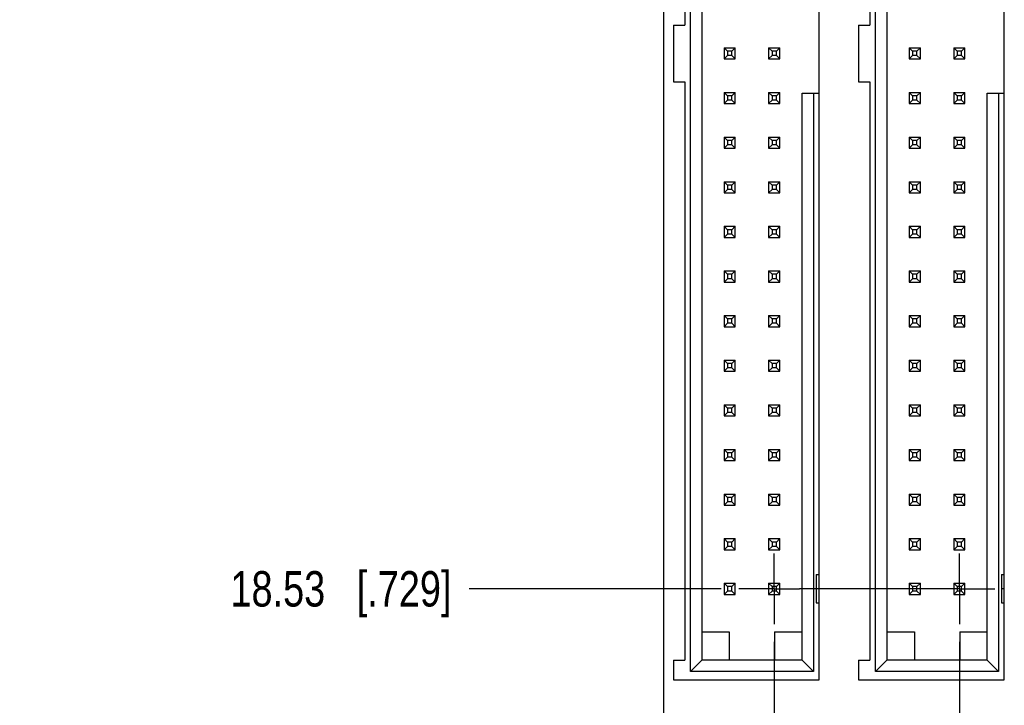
# Model space of a CAD drawing. Header units: inches. Extents: x 0 to 34, y 0 to 22.
# Tile 4 of 24: x 7.6 to 11.1, y 8.9 to 11.3. Entities that reach past the tile are written whole.
import ezdxf

# ---------------------------------------------------------------- set-up
doc = ezdxf.new("R2010")
doc.units = ezdxf.units.IN
doc.header["$LTSCALE"] = 1.87
doc.header["$MEASUREMENT"] = 0
doc.linetypes.add('CENTER', pattern=[0.6, 0.375, -0.075, 0.075, -0.075])
doc.layers.get('0').update_dxf_attribs({"linetype": 'CONTINUOUS'})
doc.layers.add('DEFAULT_1', color=7, linetype='CENTER')
doc.layers.add('DIMENSIONS', color=7, linetype='CONTINUOUS')
doc.styles.get("Standard").update_dxf_attribs({"font": 'txt', "width": 0.8})
doc.dimstyles.new('DIMSTYLE_1', dxfattribs={"dimtxt": 0.125, "dimasz": 0.18, "dimexe": 0.125, "dimexo": 0.0625, "dimgap": 0.03125, "dimtad": 0, "dimtih": 1, "dimtoh": 1, "dimdec": 3, "dimlfac": 0.5, "dimdsep": 46, "dimtxsty": 'STANDARD', "dimblk": '_FILLED', "dimblk1": '_FILLED', "dimblk2": '_FILLED', "dimcen": 0.09, "dimadec": 0, "dimazin": 0, "dimtp": 0.001, "dimtm": 0.001, "dimtfac": 1, "dimtdec": 3, "dimtofl": 0, "dimtmove": 0, "dimatfit": 3, "dimldrblk": '_FILLED', "dimfxl": 1, "dimtolj": 1, "dimarcsym": 0})
doc.dimstyles.new('DIMSTYLE_3', dxfattribs={"dimtxt": 0.125, "dimasz": 0.18, "dimexe": 0.125, "dimexo": 0.0625, "dimgap": 0.03125, "dimtad": 0, "dimtih": 1, "dimtoh": 1, "dimdec": 3, "dimlfac": 0.5, "dimdsep": 46, "dimtxsty": 'STANDARD', "dimblk": '_FILLED', "dimblk1": '_FILLED', "dimblk2": '_FILLED', "dimcen": 0.09, "dimadec": 0, "dimazin": 0, "dimtp": 0.01, "dimtm": 0.01, "dimtfac": 1, "dimtdec": 3, "dimtofl": 0, "dimtmove": 0, "dimatfit": 3, "dimldrblk": '_FILLED', "dimfxl": 1, "dimtolj": 1, "dimarcsym": 0})

# ---------------------------------------------------------------- blocks, each defined once
blk = doc.blocks.new('*D2')
at = {"layer": 'DIMENSIONS', "color": 2, "linetype": 'CONTINUOUS'}
blk.add_line((9.8019, 13.862), (9.1746, 13.862), dxfattribs=at)
at = {"layer": 'DIMENSIONS', "color": 2, "linetype": 'CONTINUOUS', "insert": (9.1121, 13.9245), "char_height": 0.125, "width": 1.525, "attachment_point": 3, "line_spacing_factor": 0.9}
blk.add_mtext('2X 76.2{\\Ftxt.shx;\\W1.000000;\\H0.125000; }[3.000]', dxfattribs=at)
blk = doc.blocks.new('_FILLED')
at = {"color": 0, "linetype": 'BYBLOCK'}
blk.add_solid([(0, 0), (-1, 0.174), (-1, -0.174)], dxfattribs=at)
blk = doc.blocks.new('*D3')
at = {"layer": 'DIMENSIONS', "color": 2, "linetype": 'CONTINUOUS'}
blk.add_line((10.0643, 9.3209), (9.1746, 9.3209), dxfattribs=at)
at = {"layer": 'DIMENSIONS', "color": 2, "linetype": 'CONTINUOUS', "insert": (9.1121, 9.3834), "char_height": 0.125, "width": 1.225, "attachment_point": 3, "line_spacing_factor": 0.9}
blk.add_mtext('18.53{\\Ftxt.shx;\\W1.000000;\\H0.125000; }[.729]', dxfattribs=at)
blk = doc.blocks.new('*D4')
at = {"layer": 'DIMENSIONS', "color": 2, "linetype": 'CONTINUOUS'}
blk.add_line((10.2518, 9.1334), (10.2518, 7.1746), dxfattribs=at)
at = {"layer": 'DIMENSIONS', "color": 2, "linetype": 'CONTINUOUS', "insert": (10.1893, 7.1121), "char_height": 0.125, "width": 1.125, "attachment_point": 3, "rotation": 90, "line_spacing_factor": 0.9}
blk.add_mtext('4.95{\\Ftxt.shx;\\W1.000000;\\H0.125000; }[.195]', dxfattribs=at)
blk = doc.blocks.new('*D6')
at = {"layer": 'DIMENSIONS', "color": 2, "linetype": 'CONTINUOUS'}
blk.add_line((10.9058, 9.1334), (10.9058, 7.1746), dxfattribs=at)
at = {"layer": 'DIMENSIONS', "color": 2, "linetype": 'CONTINUOUS', "insert": (10.8433, 7.1121), "char_height": 0.125, "width": 1.225, "attachment_point": 3, "rotation": 90, "line_spacing_factor": 0.9}
blk.add_mtext('13.25{\\Ftxt.shx;\\W1.000000;\\H0.125000; }[.522]', dxfattribs=at)
blk = doc.blocks.new('*D14')
at = {"layer": 'DIMENSIONS', "color": 2, "linetype": 'CONTINUOUS'}
blk.add_line((9.7996, 15.9621), (9.1746, 15.9621), dxfattribs=at)
at = {"layer": 'DIMENSIONS', "color": 2, "linetype": 'CONTINUOUS', "insert": (9.1121, 16.0246), "char_height": 0.125, "width": 1.425, "attachment_point": 3, "line_spacing_factor": 0.9}
blk.add_mtext('102.87{\\Ftxt.shx;\\W1.000000;\\H0.125000; }[4.050]', dxfattribs=at)

msp = doc.modelspace()

# ---------------------------------------------------------------- linework, layer by layer
at = {"color": 7, "linetype": 'CONTINUOUS'}
for p, q in [((9.8621, 7.8621), (9.8621, 15.9621)), ((9.9557, 9.0295), (9.9557, 13.3917)), ((10.4105, 8.9995), (10.4105, 13.4217)), ((10.6097, 9.0295), (10.6097, 13.3917)), ((11.0645, 8.9995), (11.0645, 13.4217)), ((9.9357, 13.3517), (9.9357, 11.3106)), ((9.9957, 13.3517), (9.9957, 9.0695)), ((10.5897, 13.3517), (10.5897, 11.3106)), ((10.6497, 13.3517), (10.6497, 9.0695)), ((9.8957, 11.3106), (9.8957, 11.1106)), ((9.8957, 11.3106), (9.9357, 11.3106)), ((10.5497, 11.3106), (10.5497, 11.1106)), ((10.5497, 11.3106), (10.5897, 11.3106)), ((10.0746, 11.2303), (10.0746, 11.1909)), ((10.0866, 11.2183), (10.0746, 11.2303)), ((10.0746, 11.2303), (10.114, 11.2303)), ((10.0746, 11.1909), (10.0866, 11.2029)), ((10.0866, 11.2183), (10.0866, 11.2029)), ((10.102, 11.2183), (10.0866, 11.2183)), ((10.102, 11.2029), (10.0866, 11.2029)), ((10.114, 11.2303), (10.102, 11.2183)), ((10.102, 11.2029), (10.102, 11.2183)), ((10.114, 11.1909), (10.102, 11.2029)), ((10.114, 11.1909), (10.114, 11.2303)), ((10.2321, 11.2303), (10.2321, 11.1909)), ((10.2441, 11.2183), (10.2321, 11.2303)), ((10.2321, 11.2303), (10.2715, 11.2303)), ((10.2321, 11.1909), (10.2441, 11.2029)), ((10.2441, 11.2183), (10.2441, 11.2029)), ((10.2595, 11.2183), (10.2441, 11.2183)), ((10.2595, 11.2029), (10.2441, 11.2029)), ((10.2715, 11.2303), (10.2595, 11.2183)), ((10.2595, 11.2029), (10.2595, 11.2183)), ((10.2715, 11.1909), (10.2595, 11.2029)), ((10.2715, 11.1909), (10.2715, 11.2303)), ((10.7286, 11.2303), (10.7286, 11.1909)), ((10.7406, 11.2183), (10.7286, 11.2303)), ((10.7286, 11.2303), (10.768, 11.2303)), ((10.7286, 11.1909), (10.7406, 11.2029)), ((10.7406, 11.2183), (10.7406, 11.2029)), ((10.756, 11.2183), (10.7406, 11.2183)), ((10.756, 11.2029), (10.7406, 11.2029)), ((10.768, 11.2303), (10.756, 11.2183)), ((10.756, 11.2029), (10.756, 11.2183)), ((10.768, 11.1909), (10.756, 11.2029)), ((10.768, 11.1909), (10.768, 11.2303)), ((10.8861, 11.2303), (10.8861, 11.1909)), ((10.8981, 11.2183), (10.8861, 11.2303)), ((10.8861, 11.2303), (10.9255, 11.2303)), ((10.8861, 11.1909), (10.8981, 11.2029)), ((10.8981, 11.2183), (10.8981, 11.2029)), ((10.9135, 11.2183), (10.8981, 11.2183)), ((10.9135, 11.2029), (10.8981, 11.2029)), ((10.9255, 11.2303), (10.9135, 11.2183)), ((10.9135, 11.2029), (10.9135, 11.2183)), ((10.9255, 11.1909), (10.9135, 11.2029)), ((10.9255, 11.1909), (10.9255, 11.2303)), ((10.0746, 11.1909), (10.114, 11.1909)), ((10.2321, 11.1909), (10.2715, 11.1909)), ((10.7286, 11.1909), (10.768, 11.1909)), ((10.8861, 11.1909), (10.9255, 11.1909)), ((9.8957, 11.1106), (9.9357, 11.1106)), ((9.9357, 11.1106), (9.9357, 9.0695)), ((10.5497, 11.1106), (10.5897, 11.1106)), ((10.5897, 11.1106), (10.5897, 9.0695)), ((10.0746, 11.0729), (10.0746, 11.0335)), ((10.0866, 11.0609), (10.0746, 11.0729)), ((10.0746, 11.0729), (10.114, 11.0729)), ((10.0866, 11.0609), (10.0866, 11.0455)), ((10.102, 11.0609), (10.0866, 11.0609)), ((10.114, 11.0729), (10.102, 11.0609)), ((10.102, 11.0455), (10.102, 11.0609)), ((10.114, 11.0335), (10.114, 11.0729)), ((10.2321, 11.0729), (10.2321, 11.0335)), ((10.2441, 11.0609), (10.2321, 11.0729)), ((10.2321, 11.0729), (10.2715, 11.0729)), ((10.2441, 11.0609), (10.2441, 11.0455)), ((10.2595, 11.0609), (10.2441, 11.0609)), ((10.2715, 11.0729), (10.2595, 11.0609)), ((10.2595, 11.0455), (10.2595, 11.0609)), ((10.2715, 11.0335), (10.2715, 11.0729)), ((10.3505, 9.0695), (10.3505, 11.0706)), ((10.3505, 11.0706), (10.4105, 11.0706)), ((10.3905, 11.0706), (10.3905, 9.0295)), ((10.7286, 11.0729), (10.7286, 11.0335)), ((10.7406, 11.0609), (10.7286, 11.0729)), ((10.7286, 11.0729), (10.768, 11.0729)), ((10.7406, 11.0609), (10.7406, 11.0455)), ((10.756, 11.0609), (10.7406, 11.0609)), ((10.768, 11.0729), (10.756, 11.0609)), ((10.756, 11.0455), (10.756, 11.0609)), ((10.768, 11.0335), (10.768, 11.0729)), ((10.8861, 11.0729), (10.8861, 11.0335)), ((10.8981, 11.0609), (10.8861, 11.0729)), ((10.8861, 11.0729), (10.9255, 11.0729)), ((10.8981, 11.0609), (10.8981, 11.0455)), ((10.9135, 11.0609), (10.8981, 11.0609)), ((10.9255, 11.0729), (10.9135, 11.0609)), ((10.9135, 11.0455), (10.9135, 11.0609)), ((10.9255, 11.0335), (10.9255, 11.0729)), ((11.0045, 9.0695), (11.0045, 11.0706)), ((11.0045, 11.0706), (11.0645, 11.0706)), ((11.0445, 11.0706), (11.0445, 9.0295)), ((10.0746, 11.0335), (10.0866, 11.0455)), ((10.0746, 11.0335), (10.114, 11.0335)), ((10.102, 11.0455), (10.0866, 11.0455)), ((10.114, 11.0335), (10.102, 11.0455)), ((10.2321, 11.0335), (10.2441, 11.0455)), ((10.2321, 11.0335), (10.2715, 11.0335)), ((10.2595, 11.0455), (10.2441, 11.0455)), ((10.2715, 11.0335), (10.2595, 11.0455)), ((10.7286, 11.0335), (10.7406, 11.0455)), ((10.7286, 11.0335), (10.768, 11.0335)), ((10.756, 11.0455), (10.7406, 11.0455)), ((10.768, 11.0335), (10.756, 11.0455)), ((10.8861, 11.0335), (10.8981, 11.0455)), ((10.8861, 11.0335), (10.9255, 11.0335)), ((10.9135, 11.0455), (10.8981, 11.0455)), ((10.9255, 11.0335), (10.9135, 11.0455)), ((10.0746, 10.9154), (10.0746, 10.876)), ((10.0866, 10.9034), (10.0746, 10.9154)), ((10.0746, 10.9154), (10.114, 10.9154)), ((10.0746, 10.876), (10.0866, 10.888)), ((10.0866, 10.9034), (10.0866, 10.888)), ((10.102, 10.9034), (10.0866, 10.9034)), ((10.102, 10.888), (10.0866, 10.888)), ((10.114, 10.9154), (10.102, 10.9034)), ((10.102, 10.888), (10.102, 10.9034)), ((10.114, 10.876), (10.102, 10.888)), ((10.114, 10.876), (10.114, 10.9154)), ((10.2321, 10.9154), (10.2321, 10.876)), ((10.2441, 10.9034), (10.2321, 10.9154)), ((10.2321, 10.9154), (10.2715, 10.9154)), ((10.2321, 10.876), (10.2441, 10.888)), ((10.2441, 10.9034), (10.2441, 10.888)), ((10.2595, 10.9034), (10.2441, 10.9034)), ((10.2595, 10.888), (10.2441, 10.888)), ((10.2715, 10.9154), (10.2595, 10.9034)), ((10.2595, 10.888), (10.2595, 10.9034)), ((10.2715, 10.876), (10.2595, 10.888)), ((10.2715, 10.876), (10.2715, 10.9154)), ((10.7286, 10.9154), (10.7286, 10.876)), ((10.7406, 10.9034), (10.7286, 10.9154)), ((10.7286, 10.9154), (10.768, 10.9154)), ((10.7286, 10.876), (10.7406, 10.888)), ((10.7406, 10.9034), (10.7406, 10.888)), ((10.756, 10.9034), (10.7406, 10.9034)), ((10.756, 10.888), (10.7406, 10.888)), ((10.768, 10.9154), (10.756, 10.9034)), ((10.756, 10.888), (10.756, 10.9034)), ((10.768, 10.876), (10.756, 10.888)), ((10.768, 10.876), (10.768, 10.9154)), ((10.8861, 10.9154), (10.8861, 10.876)), ((10.8981, 10.9034), (10.8861, 10.9154)), ((10.8861, 10.9154), (10.9255, 10.9154)), ((10.8861, 10.876), (10.8981, 10.888)), ((10.8981, 10.9034), (10.8981, 10.888)), ((10.9135, 10.9034), (10.8981, 10.9034)), ((10.9135, 10.888), (10.8981, 10.888)), ((10.9255, 10.9154), (10.9135, 10.9034)), ((10.9135, 10.888), (10.9135, 10.9034)), ((10.9255, 10.876), (10.9135, 10.888)), ((10.9255, 10.876), (10.9255, 10.9154)), ((10.0746, 10.876), (10.114, 10.876)), ((10.2321, 10.876), (10.2715, 10.876)), ((10.7286, 10.876), (10.768, 10.876)), ((10.8861, 10.876), (10.9255, 10.876)), ((10.0746, 10.7579), (10.0746, 10.7185)), ((10.0866, 10.7459), (10.0746, 10.7579)), ((10.0746, 10.7579), (10.114, 10.7579)), ((10.0866, 10.7459), (10.0866, 10.7305)), ((10.102, 10.7459), (10.0866, 10.7459)), ((10.114, 10.7579), (10.102, 10.7459)), ((10.102, 10.7305), (10.102, 10.7459)), ((10.114, 10.7185), (10.114, 10.7579)), ((10.2321, 10.7579), (10.2321, 10.7185)), ((10.2441, 10.7459), (10.2321, 10.7579)), ((10.2321, 10.7579), (10.2715, 10.7579)), ((10.2441, 10.7459), (10.2441, 10.7305)), ((10.2595, 10.7459), (10.2441, 10.7459)), ((10.2715, 10.7579), (10.2595, 10.7459)), ((10.2595, 10.7305), (10.2595, 10.7459)), ((10.2715, 10.7185), (10.2715, 10.7579)), ((10.7286, 10.7579), (10.7286, 10.7185)), ((10.7406, 10.7459), (10.7286, 10.7579)), ((10.7286, 10.7579), (10.768, 10.7579)), ((10.7406, 10.7459), (10.7406, 10.7305)), ((10.756, 10.7459), (10.7406, 10.7459)), ((10.768, 10.7579), (10.756, 10.7459)), ((10.756, 10.7305), (10.756, 10.7459)), ((10.768, 10.7185), (10.768, 10.7579)), ((10.8861, 10.7579), (10.8861, 10.7185)), ((10.8981, 10.7459), (10.8861, 10.7579)), ((10.8861, 10.7579), (10.9255, 10.7579)), ((10.8981, 10.7459), (10.8981, 10.7305)), ((10.9135, 10.7459), (10.8981, 10.7459)), ((10.9255, 10.7579), (10.9135, 10.7459)), ((10.9135, 10.7305), (10.9135, 10.7459)), ((10.9255, 10.7185), (10.9255, 10.7579)), ((10.0746, 10.7185), (10.0866, 10.7305)), ((10.0746, 10.7185), (10.114, 10.7185)), ((10.102, 10.7305), (10.0866, 10.7305)), ((10.114, 10.7185), (10.102, 10.7305)), ((10.2321, 10.7185), (10.2441, 10.7305)), ((10.2321, 10.7185), (10.2715, 10.7185)), ((10.2595, 10.7305), (10.2441, 10.7305)), ((10.2715, 10.7185), (10.2595, 10.7305)), ((10.7286, 10.7185), (10.7406, 10.7305)), ((10.7286, 10.7185), (10.768, 10.7185)), ((10.756, 10.7305), (10.7406, 10.7305)), ((10.768, 10.7185), (10.756, 10.7305)), ((10.8861, 10.7185), (10.8981, 10.7305)), ((10.8861, 10.7185), (10.9255, 10.7185)), ((10.9135, 10.7305), (10.8981, 10.7305)), ((10.9255, 10.7185), (10.9135, 10.7305)), ((10.0746, 10.6004), (10.0746, 10.561)), ((10.0866, 10.5884), (10.0746, 10.6004)), ((10.0746, 10.6004), (10.114, 10.6004)), ((10.0746, 10.561), (10.0866, 10.573)), ((10.0866, 10.5884), (10.0866, 10.573)), ((10.102, 10.5884), (10.0866, 10.5884)), ((10.102, 10.573), (10.0866, 10.573)), ((10.114, 10.6004), (10.102, 10.5884)), ((10.102, 10.573), (10.102, 10.5884)), ((10.114, 10.561), (10.102, 10.573)), ((10.114, 10.561), (10.114, 10.6004)), ((10.2321, 10.6004), (10.2321, 10.561)), ((10.2441, 10.5884), (10.2321, 10.6004)), ((10.2321, 10.6004), (10.2715, 10.6004)), ((10.2321, 10.561), (10.2441, 10.573)), ((10.2441, 10.5884), (10.2441, 10.573)), ((10.2595, 10.5884), (10.2441, 10.5884)), ((10.2595, 10.573), (10.2441, 10.573)), ((10.2715, 10.6004), (10.2595, 10.5884)), ((10.2595, 10.573), (10.2595, 10.5884)), ((10.2715, 10.561), (10.2595, 10.573)), ((10.2715, 10.561), (10.2715, 10.6004)), ((10.7286, 10.6004), (10.7286, 10.561)), ((10.7406, 10.5884), (10.7286, 10.6004)), ((10.7286, 10.6004), (10.768, 10.6004)), ((10.7286, 10.561), (10.7406, 10.573)), ((10.7406, 10.5884), (10.7406, 10.573)), ((10.756, 10.5884), (10.7406, 10.5884)), ((10.756, 10.573), (10.7406, 10.573)), ((10.768, 10.6004), (10.756, 10.5884)), ((10.756, 10.573), (10.756, 10.5884)), ((10.768, 10.561), (10.756, 10.573)), ((10.768, 10.561), (10.768, 10.6004)), ((10.8861, 10.6004), (10.8861, 10.561)), ((10.8981, 10.5884), (10.8861, 10.6004)), ((10.8861, 10.6004), (10.9255, 10.6004)), ((10.8861, 10.561), (10.8981, 10.573)), ((10.8981, 10.5884), (10.8981, 10.573)), ((10.9135, 10.5884), (10.8981, 10.5884)), ((10.9135, 10.573), (10.8981, 10.573)), ((10.9255, 10.6004), (10.9135, 10.5884)), ((10.9135, 10.573), (10.9135, 10.5884)), ((10.9255, 10.561), (10.9135, 10.573)), ((10.9255, 10.561), (10.9255, 10.6004)), ((10.0746, 10.561), (10.114, 10.561)), ((10.2321, 10.561), (10.2715, 10.561)), ((10.7286, 10.561), (10.768, 10.561)), ((10.8861, 10.561), (10.9255, 10.561)), ((10.0746, 10.4429), (10.0746, 10.4035)), ((10.0866, 10.4309), (10.0746, 10.4429)), ((10.0746, 10.4429), (10.114, 10.4429)), ((10.114, 10.4429), (10.102, 10.4309)), ((10.114, 10.4035), (10.114, 10.4429)), ((10.2321, 10.4429), (10.2321, 10.4035)), ((10.2441, 10.4309), (10.2321, 10.4429)), ((10.2321, 10.4429), (10.2715, 10.4429)), ((10.2715, 10.4429), (10.2595, 10.4309)), ((10.2715, 10.4035), (10.2715, 10.4429)), ((10.7286, 10.4429), (10.7286, 10.4035)), ((10.7406, 10.4309), (10.7286, 10.4429)), ((10.7286, 10.4429), (10.768, 10.4429)), ((10.768, 10.4429), (10.756, 10.4309)), ((10.768, 10.4035), (10.768, 10.4429)), ((10.8861, 10.4429), (10.8861, 10.4035)), ((10.8981, 10.4309), (10.8861, 10.4429)), ((10.8861, 10.4429), (10.9255, 10.4429)), ((10.9255, 10.4429), (10.9135, 10.4309)), ((10.9255, 10.4035), (10.9255, 10.4429)), ((10.0746, 10.4035), (10.0866, 10.4155)), ((10.0746, 10.4035), (10.114, 10.4035)), ((10.0866, 10.4309), (10.0866, 10.4155)), ((10.102, 10.4309), (10.0866, 10.4309)), ((10.102, 10.4155), (10.0866, 10.4155)), ((10.102, 10.4155), (10.102, 10.4309)), ((10.114, 10.4035), (10.102, 10.4155)), ((10.2321, 10.4035), (10.2441, 10.4155)), ((10.2321, 10.4035), (10.2715, 10.4035)), ((10.2441, 10.4309), (10.2441, 10.4155)), ((10.2595, 10.4309), (10.2441, 10.4309)), ((10.2595, 10.4155), (10.2441, 10.4155)), ((10.2595, 10.4155), (10.2595, 10.4309)), ((10.2715, 10.4035), (10.2595, 10.4155)), ((10.7286, 10.4035), (10.7406, 10.4155)), ((10.7286, 10.4035), (10.768, 10.4035)), ((10.7406, 10.4309), (10.7406, 10.4155)), ((10.756, 10.4309), (10.7406, 10.4309)), ((10.756, 10.4155), (10.7406, 10.4155)), ((10.756, 10.4155), (10.756, 10.4309)), ((10.768, 10.4035), (10.756, 10.4155)), ((10.8861, 10.4035), (10.8981, 10.4155)), ((10.8861, 10.4035), (10.9255, 10.4035)), ((10.8981, 10.4309), (10.8981, 10.4155)), ((10.9135, 10.4309), (10.8981, 10.4309)), ((10.9135, 10.4155), (10.8981, 10.4155)), ((10.9135, 10.4155), (10.9135, 10.4309)), ((10.9255, 10.4035), (10.9135, 10.4155)), ((10.0746, 10.2855), (10.0746, 10.2461)), ((10.0866, 10.2735), (10.0746, 10.2855)), ((10.0746, 10.2855), (10.114, 10.2855)), ((10.0866, 10.2735), (10.0866, 10.2581)), ((10.102, 10.2735), (10.0866, 10.2735)), ((10.114, 10.2855), (10.102, 10.2735)), ((10.102, 10.2581), (10.102, 10.2735)), ((10.114, 10.2461), (10.114, 10.2855)), ((10.2321, 10.2855), (10.2321, 10.2461)), ((10.2441, 10.2735), (10.2321, 10.2855)), ((10.2321, 10.2855), (10.2715, 10.2855)), ((10.2441, 10.2735), (10.2441, 10.2581)), ((10.2595, 10.2735), (10.2441, 10.2735)), ((10.2715, 10.2855), (10.2595, 10.2735)), ((10.2595, 10.2581), (10.2595, 10.2735)), ((10.2715, 10.2461), (10.2715, 10.2855)), ((10.7286, 10.2855), (10.7286, 10.2461)), ((10.7406, 10.2735), (10.7286, 10.2855)), ((10.7286, 10.2855), (10.768, 10.2855)), ((10.7406, 10.2735), (10.7406, 10.2581)), ((10.756, 10.2735), (10.7406, 10.2735)), ((10.768, 10.2855), (10.756, 10.2735)), ((10.756, 10.2581), (10.756, 10.2735)), ((10.768, 10.2461), (10.768, 10.2855)), ((10.8861, 10.2855), (10.8861, 10.2461)), ((10.8981, 10.2735), (10.8861, 10.2855)), ((10.8861, 10.2855), (10.9255, 10.2855)), ((10.8981, 10.2735), (10.8981, 10.2581)), ((10.9135, 10.2735), (10.8981, 10.2735)), ((10.9255, 10.2855), (10.9135, 10.2735)), ((10.9135, 10.2581), (10.9135, 10.2735)), ((10.9255, 10.2461), (10.9255, 10.2855)), ((10.0746, 10.2461), (10.0866, 10.2581)), ((10.0746, 10.2461), (10.114, 10.2461)), ((10.102, 10.2581), (10.0866, 10.2581)), ((10.114, 10.2461), (10.102, 10.2581)), ((10.2321, 10.2461), (10.2441, 10.2581)), ((10.2321, 10.2461), (10.2715, 10.2461)), ((10.2595, 10.2581), (10.2441, 10.2581)), ((10.2715, 10.2461), (10.2595, 10.2581)), ((10.7286, 10.2461), (10.7406, 10.2581)), ((10.7286, 10.2461), (10.768, 10.2461)), ((10.756, 10.2581), (10.7406, 10.2581)), ((10.768, 10.2461), (10.756, 10.2581)), ((10.8861, 10.2461), (10.8981, 10.2581)), ((10.8861, 10.2461), (10.9255, 10.2461)), ((10.9135, 10.2581), (10.8981, 10.2581)), ((10.9255, 10.2461), (10.9135, 10.2581)), ((10.0746, 10.128), (10.0746, 10.0886)), ((10.0866, 10.116), (10.0746, 10.128)), ((10.0746, 10.128), (10.114, 10.128)), ((10.114, 10.128), (10.102, 10.116)), ((10.114, 10.0886), (10.114, 10.128)), ((10.2321, 10.128), (10.2321, 10.0886)), ((10.2441, 10.116), (10.2321, 10.128)), ((10.2321, 10.128), (10.2715, 10.128)), ((10.2715, 10.128), (10.2595, 10.116)), ((10.2715, 10.0886), (10.2715, 10.128)), ((10.7286, 10.128), (10.7286, 10.0886)), ((10.7406, 10.116), (10.7286, 10.128)), ((10.7286, 10.128), (10.768, 10.128)), ((10.768, 10.128), (10.756, 10.116)), ((10.768, 10.0886), (10.768, 10.128)), ((10.8861, 10.128), (10.8861, 10.0886)), ((10.8981, 10.116), (10.8861, 10.128)), ((10.8861, 10.128), (10.9255, 10.128)), ((10.9255, 10.128), (10.9135, 10.116)), ((10.9255, 10.0886), (10.9255, 10.128)), ((10.0746, 10.0886), (10.0866, 10.1006)), ((10.0746, 10.0886), (10.114, 10.0886)), ((10.0866, 10.116), (10.0866, 10.1006)), ((10.102, 10.116), (10.0866, 10.116)), ((10.102, 10.1006), (10.0866, 10.1006)), ((10.102, 10.1006), (10.102, 10.116)), ((10.114, 10.0886), (10.102, 10.1006)), ((10.2321, 10.0886), (10.2441, 10.1006)), ((10.2321, 10.0886), (10.2715, 10.0886)), ((10.2441, 10.116), (10.2441, 10.1006)), ((10.2595, 10.116), (10.2441, 10.116)), ((10.2595, 10.1006), (10.2441, 10.1006)), ((10.2595, 10.1006), (10.2595, 10.116)), ((10.2715, 10.0886), (10.2595, 10.1006)), ((10.7286, 10.0886), (10.7406, 10.1006)), ((10.7286, 10.0886), (10.768, 10.0886)), ((10.7406, 10.116), (10.7406, 10.1006)), ((10.756, 10.116), (10.7406, 10.116)), ((10.756, 10.1006), (10.7406, 10.1006)), ((10.756, 10.1006), (10.756, 10.116)), ((10.768, 10.0886), (10.756, 10.1006)), ((10.8861, 10.0886), (10.8981, 10.1006)), ((10.8861, 10.0886), (10.9255, 10.0886)), ((10.8981, 10.116), (10.8981, 10.1006)), ((10.9135, 10.116), (10.8981, 10.116)), ((10.9135, 10.1006), (10.8981, 10.1006)), ((10.9135, 10.1006), (10.9135, 10.116)), ((10.9255, 10.0886), (10.9135, 10.1006)), ((10.0746, 9.9705), (10.0746, 9.9311)), ((10.0866, 9.9585), (10.0746, 9.9705)), ((10.0746, 9.9705), (10.114, 9.9705)), ((10.0866, 9.9585), (10.0866, 9.9431)), ((10.102, 9.9585), (10.0866, 9.9585)), ((10.114, 9.9705), (10.102, 9.9585)), ((10.102, 9.9431), (10.102, 9.9585)), ((10.114, 9.9311), (10.114, 9.9705)), ((10.2321, 9.9705), (10.2321, 9.9311)), ((10.2441, 9.9585), (10.2321, 9.9705)), ((10.2321, 9.9705), (10.2715, 9.9705)), ((10.2441, 9.9585), (10.2441, 9.9431)), ((10.2595, 9.9585), (10.2441, 9.9585)), ((10.2715, 9.9705), (10.2595, 9.9585)), ((10.2595, 9.9431), (10.2595, 9.9585)), ((10.2715, 9.9311), (10.2715, 9.9705)), ((10.7286, 9.9705), (10.7286, 9.9311)), ((10.7406, 9.9585), (10.7286, 9.9705)), ((10.7286, 9.9705), (10.768, 9.9705)), ((10.7406, 9.9585), (10.7406, 9.9431)), ((10.756, 9.9585), (10.7406, 9.9585)), ((10.768, 9.9705), (10.756, 9.9585)), ((10.756, 9.9431), (10.756, 9.9585)), ((10.768, 9.9311), (10.768, 9.9705)), ((10.8861, 9.9705), (10.8861, 9.9311)), ((10.8981, 9.9585), (10.8861, 9.9705)), ((10.8861, 9.9705), (10.9255, 9.9705)), ((10.8981, 9.9585), (10.8981, 9.9431)), ((10.9135, 9.9585), (10.8981, 9.9585)), ((10.9255, 9.9705), (10.9135, 9.9585)), ((10.9135, 9.9431), (10.9135, 9.9585)), ((10.9255, 9.9311), (10.9255, 9.9705)), ((10.0746, 9.9311), (10.0866, 9.9431)), ((10.0746, 9.9311), (10.114, 9.9311)), ((10.102, 9.9431), (10.0866, 9.9431)), ((10.114, 9.9311), (10.102, 9.9431)), ((10.2321, 9.9311), (10.2441, 9.9431)), ((10.2321, 9.9311), (10.2715, 9.9311)), ((10.2595, 9.9431), (10.2441, 9.9431)), ((10.2715, 9.9311), (10.2595, 9.9431)), ((10.7286, 9.9311), (10.7406, 9.9431)), ((10.7286, 9.9311), (10.768, 9.9311)), ((10.756, 9.9431), (10.7406, 9.9431)), ((10.768, 9.9311), (10.756, 9.9431)), ((10.8861, 9.9311), (10.8981, 9.9431)), ((10.8861, 9.9311), (10.9255, 9.9311)), ((10.9135, 9.9431), (10.8981, 9.9431)), ((10.9255, 9.9311), (10.9135, 9.9431)), ((10.0746, 9.813), (10.0746, 9.7736)), ((10.0866, 9.801), (10.0746, 9.813)), ((10.0746, 9.813), (10.114, 9.813)), ((10.114, 9.813), (10.102, 9.801)), ((10.114, 9.7736), (10.114, 9.813)), ((10.2321, 9.813), (10.2321, 9.7736)), ((10.2441, 9.801), (10.2321, 9.813)), ((10.2321, 9.813), (10.2715, 9.813)), ((10.2715, 9.813), (10.2595, 9.801)), ((10.2715, 9.7736), (10.2715, 9.813)), ((10.7286, 9.813), (10.7286, 9.7736)), ((10.7406, 9.801), (10.7286, 9.813)), ((10.7286, 9.813), (10.768, 9.813)), ((10.768, 9.813), (10.756, 9.801)), ((10.768, 9.7736), (10.768, 9.813)), ((10.8861, 9.813), (10.8861, 9.7736)), ((10.8981, 9.801), (10.8861, 9.813)), ((10.8861, 9.813), (10.9255, 9.813)), ((10.9255, 9.813), (10.9135, 9.801)), ((10.9255, 9.7736), (10.9255, 9.813)), ((10.0746, 9.7736), (10.0866, 9.7856)), ((10.0746, 9.7736), (10.114, 9.7736)), ((10.0866, 9.801), (10.0866, 9.7856)), ((10.102, 9.801), (10.0866, 9.801)), ((10.102, 9.7856), (10.0866, 9.7856)), ((10.102, 9.7856), (10.102, 9.801)), ((10.114, 9.7736), (10.102, 9.7856)), ((10.2321, 9.7736), (10.2441, 9.7856)), ((10.2321, 9.7736), (10.2715, 9.7736)), ((10.2441, 9.801), (10.2441, 9.7856)), ((10.2595, 9.801), (10.2441, 9.801)), ((10.2595, 9.7856), (10.2441, 9.7856)), ((10.2595, 9.7856), (10.2595, 9.801)), ((10.2715, 9.7736), (10.2595, 9.7856)), ((10.7286, 9.7736), (10.7406, 9.7856)), ((10.7286, 9.7736), (10.768, 9.7736)), ((10.7406, 9.801), (10.7406, 9.7856)), ((10.756, 9.801), (10.7406, 9.801)), ((10.756, 9.7856), (10.7406, 9.7856)), ((10.756, 9.7856), (10.756, 9.801)), ((10.768, 9.7736), (10.756, 9.7856)), ((10.8861, 9.7736), (10.8981, 9.7856)), ((10.8861, 9.7736), (10.9255, 9.7736)), ((10.8981, 9.801), (10.8981, 9.7856)), ((10.9135, 9.801), (10.8981, 9.801)), ((10.9135, 9.7856), (10.8981, 9.7856)), ((10.9135, 9.7856), (10.9135, 9.801)), ((10.9255, 9.7736), (10.9135, 9.7856)), ((10.0746, 9.6555), (10.0746, 9.6161)), ((10.0866, 9.6435), (10.0746, 9.6555)), ((10.0746, 9.6555), (10.114, 9.6555)), ((10.0866, 9.6435), (10.0866, 9.6281)), ((10.102, 9.6435), (10.0866, 9.6435)), ((10.114, 9.6555), (10.102, 9.6435)), ((10.102, 9.6281), (10.102, 9.6435)), ((10.114, 9.6161), (10.114, 9.6555)), ((10.2321, 9.6555), (10.2321, 9.6161)), ((10.2441, 9.6435), (10.2321, 9.6555)), ((10.2321, 9.6555), (10.2715, 9.6555)), ((10.2441, 9.6435), (10.2441, 9.6281)), ((10.2595, 9.6435), (10.2441, 9.6435)), ((10.2715, 9.6555), (10.2595, 9.6435)), ((10.2595, 9.6281), (10.2595, 9.6435)), ((10.2715, 9.6161), (10.2715, 9.6555)), ((10.7286, 9.6555), (10.7286, 9.6161)), ((10.7406, 9.6435), (10.7286, 9.6555)), ((10.7286, 9.6555), (10.768, 9.6555)), ((10.7406, 9.6435), (10.7406, 9.6281)), ((10.756, 9.6435), (10.7406, 9.6435)), ((10.768, 9.6555), (10.756, 9.6435)), ((10.756, 9.6281), (10.756, 9.6435)), ((10.768, 9.6161), (10.768, 9.6555)), ((10.8861, 9.6555), (10.8861, 9.6161)), ((10.8981, 9.6435), (10.8861, 9.6555)), ((10.8861, 9.6555), (10.9255, 9.6555)), ((10.8981, 9.6435), (10.8981, 9.6281)), ((10.9135, 9.6435), (10.8981, 9.6435)), ((10.9255, 9.6555), (10.9135, 9.6435)), ((10.9135, 9.6281), (10.9135, 9.6435)), ((10.9255, 9.6161), (10.9255, 9.6555)), ((10.0746, 9.6161), (10.0866, 9.6281)), ((10.0746, 9.6161), (10.114, 9.6161)), ((10.102, 9.6281), (10.0866, 9.6281)), ((10.114, 9.6161), (10.102, 9.6281)), ((10.2321, 9.6161), (10.2441, 9.6281)), ((10.2321, 9.6161), (10.2715, 9.6161)), ((10.2595, 9.6281), (10.2441, 9.6281)), ((10.2715, 9.6161), (10.2595, 9.6281)), ((10.7286, 9.6161), (10.7406, 9.6281)), ((10.7286, 9.6161), (10.768, 9.6161)), ((10.756, 9.6281), (10.7406, 9.6281)), ((10.768, 9.6161), (10.756, 9.6281)), ((10.8861, 9.6161), (10.8981, 9.6281)), ((10.8861, 9.6161), (10.9255, 9.6161)), ((10.9135, 9.6281), (10.8981, 9.6281)), ((10.9255, 9.6161), (10.9135, 9.6281)), ((10.0746, 9.4981), (10.0746, 9.4587)), ((10.0866, 9.4861), (10.0746, 9.4981)), ((10.0746, 9.4981), (10.114, 9.4981)), ((10.114, 9.4981), (10.102, 9.4861)), ((10.114, 9.4587), (10.114, 9.4981)), ((10.2321, 9.4981), (10.2321, 9.4587)), ((10.2441, 9.4861), (10.2321, 9.4981)), ((10.2321, 9.4981), (10.2715, 9.4981)), ((10.2715, 9.4981), (10.2595, 9.4861)), ((10.2715, 9.4587), (10.2715, 9.4981)), ((10.7406, 9.4861), (10.7286, 9.4981)), ((10.7286, 9.4981), (10.7286, 9.4587)), ((10.7286, 9.4981), (10.768, 9.4981)), ((10.768, 9.4981), (10.756, 9.4861)), ((10.768, 9.4587), (10.768, 9.4981)), ((10.8861, 9.4981), (10.8861, 9.4587)), ((10.8981, 9.4861), (10.8861, 9.4981)), ((10.8861, 9.4981), (10.9255, 9.4981)), ((10.9255, 9.4981), (10.9135, 9.4861)), ((10.9255, 9.4587), (10.9255, 9.4981)), ((10.0746, 9.4587), (10.0866, 9.4707)), ((10.0746, 9.4587), (10.114, 9.4587)), ((10.0866, 9.4861), (10.0866, 9.4707)), ((10.102, 9.4861), (10.0866, 9.4861)), ((10.102, 9.4707), (10.0866, 9.4707)), ((10.102, 9.4707), (10.102, 9.4861)), ((10.114, 9.4587), (10.102, 9.4707)), ((10.2321, 9.4587), (10.2441, 9.4707)), ((10.2321, 9.4587), (10.2715, 9.4587)), ((10.2441, 9.4861), (10.2441, 9.4707)), ((10.2595, 9.4861), (10.2441, 9.4861)), ((10.2595, 9.4707), (10.2441, 9.4707)), ((10.2595, 9.4707), (10.2595, 9.4861)), ((10.2715, 9.4587), (10.2595, 9.4707)), ((10.7286, 9.4587), (10.7406, 9.4707)), ((10.7286, 9.4587), (10.768, 9.4587)), ((10.7406, 9.4861), (10.7406, 9.4707)), ((10.756, 9.4861), (10.7406, 9.4861)), ((10.756, 9.4707), (10.7406, 9.4707)), ((10.756, 9.4707), (10.756, 9.4861)), ((10.768, 9.4587), (10.756, 9.4707)), ((10.8861, 9.4587), (10.8981, 9.4707)), ((10.8861, 9.4587), (10.9255, 9.4587)), ((10.8981, 9.4861), (10.8981, 9.4707)), ((10.9135, 9.4861), (10.8981, 9.4861)), ((10.9135, 9.4707), (10.8981, 9.4707)), ((10.9135, 9.4707), (10.9135, 9.4861)), ((10.9255, 9.4587), (10.9135, 9.4707)), ((10.4005, 9.3709), (10.4005, 9.2709)), ((10.4005, 9.3709), (10.4105, 9.3709)), ((11.0545, 9.3709), (11.0545, 9.2709)), ((11.0545, 9.3709), (11.0645, 9.3709)), ((10.0746, 9.3406), (10.0746, 9.3012)), ((10.0866, 9.3286), (10.0746, 9.3406)), ((10.0746, 9.3406), (10.114, 9.3406)), ((10.0866, 9.3286), (10.0866, 9.3132)), ((10.102, 9.3286), (10.0866, 9.3286)), ((10.114, 9.3406), (10.102, 9.3286)), ((10.102, 9.3132), (10.102, 9.3286)), ((10.114, 9.3012), (10.114, 9.3406)), ((10.2441, 9.3286), (10.2321, 9.3406)), ((10.2321, 9.3406), (10.2321, 9.3012)), ((10.2321, 9.3406), (10.2715, 9.3406)), ((10.2441, 9.3286), (10.2441, 9.3132)), ((10.2595, 9.3286), (10.2441, 9.3286)), ((10.2715, 9.3406), (10.2595, 9.3286)), ((10.2595, 9.3132), (10.2595, 9.3286)), ((10.2715, 9.3012), (10.2715, 9.3406)), ((10.4105, 9.3209), (10.4005, 9.3209)), ((10.7406, 9.3286), (10.7286, 9.3406)), ((10.7286, 9.3406), (10.7286, 9.3012)), ((10.7286, 9.3406), (10.768, 9.3406)), ((10.7406, 9.3286), (10.7406, 9.3132)), ((10.756, 9.3286), (10.7406, 9.3286)), ((10.768, 9.3406), (10.756, 9.3286)), ((10.756, 9.3132), (10.756, 9.3286)), ((10.768, 9.3012), (10.768, 9.3406)), ((10.8981, 9.3286), (10.8861, 9.3406)), ((10.8861, 9.3406), (10.8861, 9.3012)), ((10.8861, 9.3406), (10.9255, 9.3406)), ((10.8981, 9.3286), (10.8981, 9.3132)), ((10.9135, 9.3286), (10.8981, 9.3286)), ((10.9255, 9.3406), (10.9135, 9.3286)), ((10.9135, 9.3132), (10.9135, 9.3286)), ((10.9255, 9.3012), (10.9255, 9.3406)), ((11.0645, 9.3209), (11.0545, 9.3209)), ((10.0746, 9.3012), (10.0866, 9.3132)), ((10.0746, 9.3012), (10.114, 9.3012)), ((10.102, 9.3132), (10.0866, 9.3132)), ((10.114, 9.3012), (10.102, 9.3132)), ((10.2321, 9.3012), (10.2441, 9.3132)), ((10.2321, 9.3012), (10.2715, 9.3012)), ((10.2595, 9.3132), (10.2441, 9.3132)), ((10.2715, 9.3012), (10.2595, 9.3132)), ((10.7286, 9.3012), (10.7406, 9.3132)), ((10.7286, 9.3012), (10.768, 9.3012)), ((10.756, 9.3132), (10.7406, 9.3132)), ((10.768, 9.3012), (10.756, 9.3132)), ((10.8861, 9.3012), (10.8981, 9.3132)), ((10.8861, 9.3012), (10.9255, 9.3012)), ((10.9135, 9.3132), (10.8981, 9.3132)), ((10.9255, 9.3012), (10.9135, 9.3132)), ((10.4005, 9.2709), (10.4105, 9.2709)), ((11.0545, 9.2709), (11.0645, 9.2709)), ((9.9957, 9.1695), (10.0931, 9.1695)), ((10.0931, 9.1695), (10.0931, 9.0695)), ((10.2531, 9.1695), (10.2531, 9.0695)), ((10.2531, 9.1695), (10.3505, 9.1695)), ((10.6497, 9.1695), (10.7471, 9.1695)), ((10.7471, 9.1695), (10.7471, 9.0695)), ((10.9071, 9.1695), (10.9071, 9.0695)), ((10.9071, 9.1695), (11.0045, 9.1695)), ((9.8957, 9.0695), (9.8957, 8.9995)), ((9.8957, 9.0695), (9.9357, 9.0695)), ((9.9957, 9.0695), (9.9557, 9.0295)), ((10.3505, 9.0695), (9.9957, 9.0695)), ((10.3905, 9.0295), (10.3505, 9.0695)), ((10.5497, 9.0695), (10.5497, 8.9995)), ((10.5497, 9.0695), (10.5897, 9.0695)), ((10.6497, 9.0695), (10.6097, 9.0295)), ((11.0045, 9.0695), (10.6497, 9.0695)), ((11.0445, 9.0295), (11.0045, 9.0695)), ((10.3905, 9.0295), (9.9557, 9.0295)), ((11.0445, 9.0295), (10.6097, 9.0295)), ((9.8957, 8.9995), (10.4105, 8.9995)), ((10.5497, 8.9995), (11.0645, 8.9995))]:
    msp.add_line(p, q, dxfattribs=at)
at = {"layer": 'DEFAULT_1', "color": 7, "linetype": 'CENTER'}
for p, q in [((10.2518, 9.3209), (10.2518, 9.4459)), ((10.9058, 9.3209), (10.9058, 9.4459)), ((10.2518, 9.3209), (10.1268, 9.3209)), ((10.2518, 9.3209), (10.2518, 9.1959)), ((10.2518, 9.3209), (10.3407, 9.3209)), ((10.4005, 9.3209), (10.3407, 9.3209)), ((10.9058, 9.3209), (10.4105, 9.3209)), ((10.9058, 9.3209), (10.9058, 9.1959)), ((10.9058, 9.3209), (11.0308, 9.3209))]:
    msp.add_line(p, q, dxfattribs=at)

# ---------------------------------------------------------------- dimensions: what is measured, and where the dimension line sits
at = {"layer": 'DIMENSIONS', "color": 2, "linetype": 'CONTINUOUS'}
for feature_location, offset, dtype, origin, dimstyle, picture, middle in [((9.7996, 15.9621), (-0.625, 0), 0, (9.8621, 7.8621), 'DIMSTYLE_3', '*D14', (8.3996, 15.9621)), ((10.0643, 9.3209), (-0.8897, 0), 0, (10.1268, 7.8621), 'DIMSTYLE_1', '*D3', (8.4996, 9.3209)), ((10.9058, 9.1334), (0, -1.9588), 1, (9.8621, 9.1959), 'DIMSTYLE_3', '*D6', (10.9058, 6.4996)), ((10.2518, 9.1334), (0, -1.9588), 1, (9.8621, 7.8621), 'DIMSTYLE_3', '*D4', (10.2518, 6.5496))]:
    dim = msp.add_ordinate_dim(feature_location=feature_location, offset=offset, dtype=dtype, origin=origin, dimstyle=dimstyle, dxfattribs=at)
    dim.commit()
    dim.dimension.update_dxf_attribs({"geometry": picture, "text_midpoint": middle})
dim = msp.add_ordinate_dim(feature_location=(9.8019, 13.862), offset=(-0.6273, 0), dtype=0, origin=(9.8644, 7.8621), text='2X <>', dimstyle='DIMSTYLE_1', dxfattribs=at)
dim.commit()
dim.dimension.update_dxf_attribs({"geometry": '*D2', "text_midpoint": (8.3496, 13.862)})

doc.saveas('drawing.dxf')
